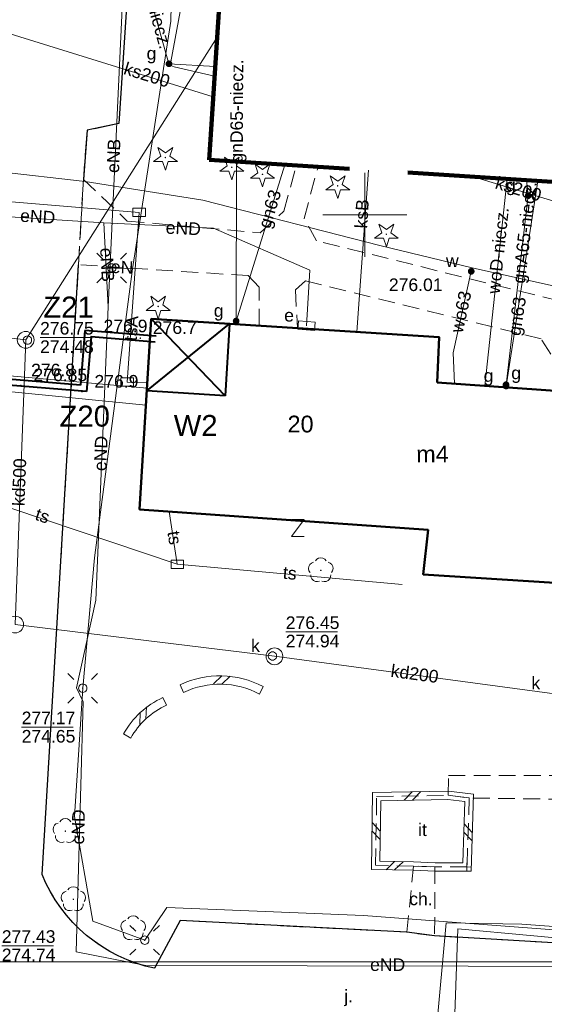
# Model space of a CAD drawing. Extents: x 0 to 6569664, y 0 to 5584502.
# Tile 52 of 64: x 6568579 to 6568611, y 5584103 to 5584162. Entities that reach past the tile are written whole.
import ezdxf
from ezdxf.enums import TextEntityAlignment as Align

# ---------------------------------------------------------------- set-up
doc = ezdxf.new("R2010")
doc.units = 0
doc.header["$PDSIZE"] = 0.75
for name, pattern in [('GAK', [3.5, 2, -0.7, 0.1, -0.7]), ('PRZER2-1', [1.5, 1, -0.5]), ('PRZER3-1', [2, 1.5, -0.5])]:
    doc.linetypes.add(name, pattern=pattern)
doc.layers.get('0').update_dxf_attribs({"linetype": 'CONTINUOUS'})
doc.layers.get('Defpoints').update_dxf_attribs({"linetype": 'CONTINUOUS'})
for name, color, linetype, lineweight in [('alarm', 51, 'CONTINUOUS', 50), ('EGBU', 7, 'CONTINUOUS', 50), ('EGBU_O', 7, 'CONTINUOUS', 50), ('GEPADR_O', 7, 'CONTINUOUS', 18), ('GEPPHC', 7, 'CONTINUOUS', 18), ('GUPPRZ_O', 7, 'CONTINUOUS', 18), ('OTDN', 7, 'CONTINUOUS', 18), ('OTKC', 7, 'CONTINUOUS', 18), ('OTKC_O', 7, 'CONTINUOUS', 18), ('OTKJ', 7, 'CONTINUOUS', 18), ('OTKJ_O', 7, 'CONTINUOUS', 18), ('OTKK', 7, 'CONTINUOUS', 25), ('OTRN', 7, 'CONTINUOUS', 13), ('OTRN_O', 7, 'CONTINUOUS', 13), ('OTRS', 7, 'CONTINUOUS', 13), ('OTRS_O', 7, 'CONTINUOUS', 13), ('OTZI', 7, 'CONTINUOUS', 18), ('OTZI_O', 7, 'CONTINUOUS', 18), ('ramka sekcji', 7, 'CONTINUOUS', 18), ('siec', 7, 'GAK', 70), ('SUEO', 7, 'CONTINUOUS', 18), ('SUPK', 7, 'CONTINUOUS', 18), ('SUPW', 7, 'CONTINUOUS', 18), ('SUPW_O', 7, 'CONTINUOUS', 18), ('zakres', 6, 'PRZER3-1', 106)]:
    doc.layers.add(name, color=color, linetype=linetype, lineweight=lineweight)
for name, color, linetype, lineweight, true_color in [('OTZG', 7, 'CONTINUOUS', 18, 0x008000), ('OTZL', 7, 'CONTINUOUS', 18, 0x008000), ('SUCP', 7, 'CONTINUOUS', 18, 0xd200d2), ('SUEP', 1, 'CONTINUOUS', 18, 0xff0000), ('SUEP_O', 1, 'CONTINUOUS', 18, 0xff0000), ('SUES', 1, 'CONTINUOUS', 18, 0xff0000), ('SUES_O', 1, 'CONTINUOUS', 18, 0xff0000), ('SUGP', 7, 'CONTINUOUS', 18, 0xbfbf00), ('SUGP_O', 7, 'CONTINUOUS', 18, 0xbfbf00), ('SUGU', 7, 'CONTINUOUS', 18, 0xbfbf00), ('SUGU_O', 7, 'CONTINUOUS', 18, 0xbfbf00), ('SUGW', 7, 'CONTINUOUS', 18, 0xbfbf00), ('SUGW_O', 7, 'CONTINUOUS', 18, 0xbfbf00), ('SUKP', 7, 'CONTINUOUS', 18, 0x803300), ('SUKP_O', 7, 'CONTINUOUS', 18, 0x803300), ('SUTP', 7, 'CONTINUOUS', 18, 0xff9100), ('SUTP_O', 7, 'CONTINUOUS', 18, 0xff9100), ('SUWP', 5, 'CONTINUOUS', 18, 0x0000ff), ('SUWP_O', 5, 'CONTINUOUS', 18, 0x0000ff), ('SUWW', 5, 'CONTINUOUS', 18, 0x0000ff), ('SUWW_O', 5, 'CONTINUOUS', 18, 0x0000ff)]:
    doc.layers.add(name, color=color, linetype=linetype, lineweight=lineweight, true_color=true_color)
doc.styles.add('Arial', font='arial.ttf')
doc.styles.add('GEO-INFO', font='arial.ttf')
doc.dimstyles.get("Standard").update_dxf_attribs({"dimtxt": 0.18, "dimasz": 0.18, "dimexe": 0.18, "dimexo": 0.0625, "dimgap": 0.09, "dimtad": 0, "dimtih": 1, "dimtoh": 1, "dimdec": 4, "dimzin": 0, "dimdsep": 46, "dimtxsty": 'Standard', "dimcen": 0.09, "dimadec": 0, "dimazin": 0, "dimtfac": 1, "dimtdec": 4, "dimtofl": 0, "dimtmove": 0, "dimatfit": 3, "dimfxl": 0, "dimtolj": 1, "dimtzin": 0, "dimarcsym": 0})

# ---------------------------------------------------------------- blocks, each defined once
blk = doc.blocks.new('D_GSPRDI1')
blk.add_hatch(color=0).paths.add_polyline_path([(0, -0.045), (0.013906, -0.042798), (0.02645, -0.036406), (0.036406, -0.02645), (0.042798, -0.013906), (0.045, 0), (0.042798, 0.013906), (0.036406, 0.02645), (0.02645, 0.036406), (0.013906, 0.042798), (0, 0.045), (-0.013906, 0.042798), (-0.02645, 0.036406), (-0.036406, 0.02645), (-0.042798, 0.013906), (-0.045, 0), (-0.042798, -0.013906), (-0.036406, -0.02645), (-0.02645, -0.036406), (-0.013906, -0.042798)])
at = {"color": 0}
blk.add_lwpolyline([(0.272471, 0.088531), (0.713338, -0.231778), (0.168396, -0.231778), (0, -0.750048), (-0.168396, -0.231778), (-0.713338, -0.231778), (-0.272471, 0.088531), (-0.440867, 0.606801), (0, 0.286493), (0.440867, 0.606801)], close=True, dxfattribs=at)
blk = doc.blocks.new('D_GSPRDL1')
blk.add_hatch(color=0).paths.add_polyline_path([(0, -0.045), (0.013906, -0.042798), (0.02645, -0.036406), (0.036406, -0.02645), (0.042798, -0.013906), (0.045, 0), (0.042798, 0.013906), (0.036406, 0.02645), (0.02645, 0.036406), (0.013906, 0.042798), (0, 0.045), (-0.013906, 0.042798), (-0.02645, 0.036406), (-0.036406, 0.02645), (-0.042798, 0.013906), (-0.045, 0), (-0.042798, -0.013906), (-0.036406, -0.02645), (-0.02645, -0.036406), (-0.013906, -0.042798)])
at = {"color": 0}
for points in [[(-0.324277, 0.563333), (-0.240553, 0.662679), (-0.127956, 0.727494), (0, 0.75), (0.127956, 0.727494), (0.240553, 0.662679), (0.324277, 0.563333)], [(-0.635969, -0.134326), (-0.70458, -0.024001), (-0.731429, 0.103115), (-0.713292, 0.231763), (-0.652348, 0.346501), (-0.55591, 0.433559), (-0.435555, 0.482485)], [(0.435555, 0.482485), (0.55591, 0.433559), (0.652348, 0.346501), (0.713292, 0.231763), (0.731429, 0.103115), (0.70458, -0.024001), (0.635969, -0.134326)], [(-0.068773, -0.646351), (-0.194901, -0.677512), (-0.324092, -0.663766), (-0.440839, -0.606763), (-0.531129, -0.513345), (-0.584125, -0.394725), (-0.593465, -0.265141)], [(0.593465, -0.265141), (0.584125, -0.394725), (0.531129, -0.513345), (0.440839, -0.606763), (0.324092, -0.663766), (0.194901, -0.677512), (0.068773, -0.646351)]]:
    blk.add_lwpolyline(points, dxfattribs=at)
blk = doc.blocks.new('D_GSPWPS1')
blk.add_hatch(color=0).paths.add_polyline_path([(-0.045, 0), (-0.043467, -0.011647), (-0.038971, -0.0225), (-0.03182, -0.03182), (-0.0225, -0.038971), (-0.011647, -0.043467), (0, -0.045), (0.011647, -0.043467), (0.0225, -0.038971), (0.03182, -0.03182), (0.038971, -0.0225), (0.043467, -0.011647), (0.045, 0), (0.043467, 0.011647), (0.038971, 0.0225), (0.03182, 0.03182), (0.0225, 0.038971), (0.011647, 0.043467), (0, 0.045), (-0.011647, 0.043467), (-0.0225, 0.038971), (-0.03182, 0.03182), (-0.038971, 0.0225), (-0.043467, 0.011647)])
blk = doc.blocks.new('D_GSPWPN1')
blk.add_hatch(color=0).paths.add_polyline_path([(-0.045, 0), (-0.043467, -0.011647), (-0.038971, -0.0225), (-0.03182, -0.03182), (-0.0225, -0.038971), (-0.011647, -0.043467), (0, -0.045), (0.011647, -0.043467), (0.0225, -0.038971), (0.03182, -0.03182), (0.038971, -0.0225), (0.043467, -0.011647), (0.045, 0), (0.043467, 0.011647), (0.038971, 0.0225), (0.03182, 0.03182), (0.0225, 0.038971), (0.011647, 0.043467), (0, 0.045), (-0.011647, 0.043467), (-0.0225, 0.038971), (-0.03182, 0.03182), (-0.038971, 0.0225), (-0.043467, 0.011647)])
blk = doc.blocks.new('D_GUPIKP1_3')
at = {"color": 0}
blk.add_lwpolyline([(0.375, -0.25), (-0.375, -0.25), (-0.375, 0.25), (0.375, 0.25)], close=True, dxfattribs=at)
blk = doc.blocks.new('D_GUPWZA1')
blk.add_hatch(color=0).paths.add_polyline_path([(-0.2, 0), (-0.193185, -0.051764), (-0.173205, -0.1), (-0.141421, -0.141421), (-0.1, -0.173205), (-0.051764, -0.193185), (0, -0.2), (0.051764, -0.193185), (0.1, -0.173205), (0.141421, -0.141421), (0.173205, -0.1), (0.193185, -0.051764), (0.2, 0), (0.193185, 0.051764), (0.173205, 0.1), (0.141421, 0.141421), (0.1, 0.173205), (0.051764, 0.193185), (0, 0.2), (-0.051764, 0.193185), (-0.1, 0.173205), (-0.141421, 0.141421), (-0.173205, 0.1), (-0.193185, 0.051764)])
blk = doc.blocks.new('D_GUPESE1')
at = {"color": 0}
blk.add_lwpolyline([(-0.5, -0.25), (-0.5, 0.25), (0.5, 0.25), (0.5, -0.25)], close=True, dxfattribs=at)
blk = doc.blocks.new('D_GUPIWZ1_1')
at = {"color": 0}
blk.add_lwpolyline([(0, 0.25), (0.064705, 0.241481), (0.125, 0.216506), (0.176777, 0.176777), (0.216506, 0.125), (0.241481, 0.064705), (0.25, 0), (0.241481, -0.064705), (0.216506, -0.125), (0.176777, -0.176777), (0.125, -0.216506), (0.064705, -0.241481), (0, -0.25), (-0.064705, -0.241481), (-0.125, -0.216506), (-0.176777, -0.176777), (-0.216506, -0.125), (-0.241481, -0.064705), (-0.25, 0), (-0.241481, 0.064705), (-0.216506, 0.125), (-0.176777, 0.176777), (-0.125, 0.216506), (-0.064705, 0.241481)], close=True, dxfattribs=at)
blk = doc.blocks.new('D_GUPGZA1')
blk.add_hatch(color=0).paths.add_polyline_path([(-0.2, 0), (-0.193185, -0.051764), (-0.173205, -0.1), (-0.141421, -0.141421), (-0.1, -0.173205), (-0.051764, -0.193185), (0, -0.2), (0.051764, -0.193185), (0.1, -0.173205), (0.141421, -0.141421), (0.173205, -0.1), (0.193185, -0.051764), (0.2, 0), (0.193185, 0.051764), (0.173205, 0.1), (0.141421, 0.141421), (0.1, 0.173205), (0.051764, 0.193185), (0, 0.2), (-0.051764, 0.193185), (-0.1, 0.173205), (-0.141421, 0.141421), (-0.173205, 0.1), (-0.193185, 0.051764)])
blk = doc.blocks.new('D_GUPGUT1')
blk.add_hatch(color=0).paths.add_polyline_path([(-0.2, 0), (-0.193185, -0.051764), (-0.173205, -0.1), (-0.141421, -0.141421), (-0.1, -0.173205), (-0.051764, -0.193185), (0, -0.2), (0.051764, -0.193185), (0.1, -0.173205), (0.141421, -0.141421), (0.173205, -0.1), (0.193185, -0.051764), (0.2, 0), (0.193185, 0.051764), (0.173205, 0.1), (0.141421, 0.141421), (0.1, 0.173205), (0.051764, 0.193185), (0, 0.2), (-0.051764, 0.193185), (-0.1, 0.173205), (-0.141421, 0.141421), (-0.173205, 0.1), (-0.193185, 0.051764)])
blk = doc.blocks.new('D_GEPPHC1')
at = {"color": 0}
blk.add_lwpolyline([(-0.375, 0.5), (0.375, 0.5), (-0.375, -0.5), (0.375, -0.5)], dxfattribs=at)
blk = doc.blocks.new('D_ODTN_1')
at = {"color": 0}
for points in [[(-0.5, -0.25), (0, 0.25)], [(0, -0.25), (0.5, 0.25)]]:
    blk.add_lwpolyline(points, dxfattribs=at)
blk = doc.blocks.new('D_GSLDSO2')
at = {"color": 0}
blk.add_lwpolyline([(0, 0.25), (0, -0.25)], dxfattribs=at)
blk = doc.blocks.new('D_GUPELA2')
blk.add_hatch(color=0).paths.add_polyline_path([(-0.001087, 0.044987), (0.011881, 0.043403), (0.021281, 0.03965), (0.030065, 0.033482), (0.038133, 0.023893), (0.043117, 0.012881), (0.044986, 0.001113), (0.044323, -0.007777), (0.040557, -0.019497), (0.033417, -0.030138), (0.024849, -0.037517), (0.013788, -0.042836), (0.002013, -0.044955), (-0.00982, -0.043916), (-0.020466, -0.040077), (-0.029541, -0.033946), (-0.036867, -0.025804), (-0.04187, -0.01649), (-0.04461, -0.005909), (-0.044532, 0.006476), (-0.041285, 0.017903), (-0.034764, 0.028574), (-0.024479, 0.03776), (-0.013449, 0.042943)])
at = {"color": 0}
for points in [[(-0.883883, 0.883883), (-0.53033, 0.53033)], [(0.883883, 0.883883), (0.53033, 0.53033)], [(-0.883883, -0.883883), (-0.53033, -0.53033)], [(0.883883, -0.883883), (0.53033, -0.53033)]]:
    blk.add_lwpolyline(points, dxfattribs=at)
blk = doc.blocks.new('D_GUPELA1')
at = {"color": 0}
blk.add_lwpolyline([(0, 0.25), (0.064705, 0.241481), (0.125, 0.216506), (0.176777, 0.176777), (0.216506, 0.125), (0.241481, 0.064705), (0.25, 0), (0.241481, -0.064705), (0.216506, -0.125), (0.176777, -0.176777), (0.125, -0.216506), (0.064705, -0.241481), (0, -0.25), (-0.064705, -0.241481), (-0.125, -0.216506), (-0.176777, -0.176777), (-0.216506, -0.125), (-0.241481, -0.064705), (-0.25, 0), (-0.241481, 0.064705), (-0.216506, 0.125), (-0.176777, 0.176777), (-0.125, 0.216506), (-0.064705, 0.241481)], close=True, dxfattribs=at)
blk = doc.blocks.new('*D45')
at = {"layer": 'Defpoints', "color": 0}
for p in [(6568647.5, 5584150), (6568650, 5584150), (0, 0)]:
    blk.add_point(p, dxfattribs=at)
at = {"layer": 'ramka sekcji', "color": 0, "lineweight": -2}
blk.add_line((6568649.938, 5584150), (6568647.5, 5584150), dxfattribs=at)
at = {"layer": 'ramka sekcji', "color": 0, "insert": (6568644.106, 5584150), "char_height": 0.75, "attachment_point": 5, "style": 'GEO-INFO'}
blk.add_mtext('\\A1;5584150.0000', dxfattribs=at)
blk = doc.blocks.new('*D46')
at = {"layer": 'Defpoints', "color": 0}
for p in [(6568650, 5584152.5), (6568650, 5584150), (0, 0)]:
    blk.add_point(p, dxfattribs=at)
at = {"layer": 'ramka sekcji', "color": 0, "lineweight": -2}
blk.add_line((6568650, 5584150.062), (6568650, 5584152.5), dxfattribs=at)
at = {"layer": 'ramka sekcji', "color": 0, "insert": (6568650, 5584155.896), "char_height": 0.75, "attachment_point": 5, "rotation": 90, "style": 'GEO-INFO'}
blk.add_mtext('\\A1;6568650.0000', dxfattribs=at)

msp = doc.modelspace()

# ---------------------------------------------------------------- linework, layer by layer
at = {"layer": 'EGBU', "linetype": 'Continuous', "lineweight": 50, "elevation": 10.18}
msp.add_lwpolyline([(6568604.31, 5584140), (6568621.50576, 5584138.77306), (6568620.75077, 5584127.4365), (6568603.48, 5584128.53), (6568603.77, 5584131.19), (6568586.56, 5584132.41), (6568587.26, 5584143.79), (6568604.43, 5584142.7)], close=True, dxfattribs=at)
at = {"layer": 'GUPPRZ_O', "linetype": 'Continuous', "lineweight": 13, "elevation": 10.8, "flags": 128}
for points in [[(6568580.62354, 5584142.68069), (6568583.70354, 5584142.68069)], [(6568595.27958, 5584125.10351), (6568598.35958, 5584125.10351)], [(6568579.52484, 5584119.42086), (6568582.60484, 5584119.42086)], [(6568578.33969, 5584106.36816), (6568581.41969, 5584106.36816)]]:
    msp.add_lwpolyline(points, dxfattribs=at)
at = {"layer": 'OTDN', "linetype": 'Continuous', "lineweight": 18, "elevation": 10.18}
for points in [[(6568593.92979, 5584121.8346, 0.23858959), (6568588.99107, 5584121.94959)], [(6568593.71021, 5584121.3854, 0.24024945), (6568589.18893, 5584121.49041)], [(6568587.94678, 5584121.18289, 0.16033511), (6568585.6058, 5584119.00891)], [(6568588.17322, 5584120.73711, 0.16192035), (6568586.0342, 5584118.75109)]]:
    msp.add_lwpolyline(points, format="xyb", dxfattribs=at)
for points in [[(6568606.33165, 5584110.82), (6568604.17512, 5584110.82), (6568602.89236, 5584110.87011), (6568600.3864, 5584110.92555), (6568600.45356, 5584115.51543), (6568604.98348, 5584115.6003), (6568606.4876, 5584115.4093)], [(6568605.84835, 5584111.32), (6568604.18488, 5584111.32), (6568602.90764, 5584111.36989), (6568600.8936, 5584111.41445), (6568600.94644, 5584115.02457), (6568604.95652, 5584115.0997), (6568605.9724, 5584114.9707)]]:
    msp.add_lwpolyline(points, close=True, dxfattribs=at)
at = {"layer": 'OTKC', "linetype": 'PRZER2-1', "lineweight": 18, "elevation": 10.18}
for points in [[(6568611.1, 5584141.68), (6568610.52, 5584142.59), (6568596.45, 5584146.06), (6568595.86, 5584145.52), (6568595.97408, 5584143.23681), (6568593.68569, 5584143.38208), (6568593.7, 5584145.69), (6568593.04, 5584146.37), (6568582.92, 5584147.02), (6568583.21, 5584152.12), (6568585.83, 5584149.63), (6568593.75, 5584148.93), (6568595.17, 5584150.21), (6568595.91035, 5584152.94841)], [(6568620.6319, 5584151.37266), (6568622.62, 5584143.19), (6568621.78, 5584142.33), (6568597.12, 5584148.45), (6568596.37, 5584149.78), (6568597.20475, 5584152.8659)], [(6568620.94826, 5584114.99086), (6568606.23, 5584115.19), (6568604.97, 5584115.35), (6568604.99, 5584116.54), (6568622.6, 5584116.5)]]:
    msp.add_lwpolyline(points, dxfattribs=at)
msp.add_lwpolyline([(6568602.51, 5584107.17), (6568602.9, 5584111.12), (6568604.18, 5584111.07), (6568604.16, 5584106.95)], close=True, dxfattribs=at)
at = {"layer": 'OTKJ', "linetype": 'PRZER3-1', "lineweight": 18, "elevation": 10.18}
msp.add_lwpolyline([(6568586.29, 5584170.27), (6568585.33, 5584155.45), (6568583.44, 5584155.05), (6568583.21, 5584152.12), (6568582.92, 5584147.02), (6568580.74, 5584110.63, 0.2500606), (6568587.46, 5584105.02), (6568588.98, 5584107.87), (6568602.51, 5584107.17), (6568604.16, 5584106.95), (6568613.26, 5584106.43)], format="xyb", dxfattribs=at)
at = {"layer": 'OTKK', "linetype": 'Continuous', "lineweight": 25, "elevation": 10.18}
msp.add_lwpolyline([(6568591.91545, 5584171.94399), (6568588.72, 5584173.23), (6568589.01, 5584178.79), (6568586.45, 5584177.5), (6568585.1, 5584175.6), (6568584.42, 5584171.58), (6568586.29, 5584170.27), (6568585.33, 5584155.45), (6568583.44, 5584155.05), (6568583.21, 5584152.12)], dxfattribs=at)
msp.add_lwpolyline([(6568624.96, 5584069.96), (6568639.98, 5584070.08), (6568639.29, 5584102.53), (6568635.54, 5584102.77), (6568633.3, 5584102.87), (6568631.08, 5584102.96), (6568629.08, 5584103.06), (6568625.92, 5584103.24), (6568623.92, 5584103.34), (6568623.36, 5584103.37), (6568621.76, 5584103.45), (6568614.97, 5584103.73), (6568613.26, 5584106.43), (6568604.16, 5584106.95), (6568602.51, 5584107.17), (6568588.98, 5584107.87), (6568587.46, 5584105.02, -0.2500606), (6568580.74, 5584110.63), (6568582.92, 5584147.02)], format="xyb", dxfattribs=at)
at = {"layer": 'OTZI', "linetype": 'PRZER2-1', "lineweight": 18, "elevation": 10.1}
msp.add_lwpolyline([(6568604.97, 5584115.35), (6568606.23, 5584115.19), (6568606.09, 5584111.07), (6568604.18, 5584111.07), (6568602.9, 5584111.12), (6568600.64, 5584111.17), (6568600.7, 5584115.27)], close=True, dxfattribs=at)
at = {"layer": 'ramka sekcji'}
for q in [(6568600, 5584152.5), (6568597.5, 5584150), (6568600, 5584147.5), (6568602.5, 5584150)]:
    msp.add_line((6568600, 5584150), q, dxfattribs=at)
at = {"layer": 'siec', "linetype": 'ByBlock', "lineweight": 40}
for p, q in [((6568591.65628, 5584139.19989), (6568587.26, 5584143.79)), ((6568586.99529, 5584139.48659), (6568591.92066, 5584143.49413)), ((6568591.92066, 5584143.49413), (6568591.65628, 5584139.19989)), ((6568583.2994, 5584143.10371), (6568583.02736, 5584139.83359)), ((6568587.5422, 5584142.75075), (6568583.2994, 5584143.10371)), ((6568583.66786, 5584142.72184), (6568583.39582, 5584139.45172)), ((6568587.48773, 5584142.40407), (6568583.66786, 5584142.72184)), ((6568583.02736, 5584139.83359), (6568552.16807, 5584142.40148)), ((6568583.39582, 5584139.45172), (6568552.53652, 5584142.01961)), ((6568591.65628, 5584139.19989), (6568586.99529, 5584139.48659))]:
    msp.add_line(p, q, dxfattribs=at)
at = {"layer": 'siec', "linetype": 'ByBlock', "lineweight": 20}
msp.add_line((6568238.01967, 5584105.39829), (6568734.39713, 5584105.39829), dxfattribs=at)
at = {"layer": 'SUCP', "linetype": 'Continuous', "lineweight": 18, "elevation": 10.14}
for points in [[(6568564.24253, 5584136.95531), (6568564.86118, 5584141.64798), (6568587.00551, 5584139.65264)], [(6568565.24286, 5584136.88842), (6568565.74432, 5584140.75466), (6568586.94368, 5584138.64748)]]:
    msp.add_lwpolyline(points, dxfattribs=at)
at = {"layer": 'SUEP', "linetype": 'Continuous', "lineweight": 18, "elevation": 10.14}
for points in [[(6568613.65, 5584107.14), (6568599.92, 5584108.18), (6568591.12, 5584108.53), (6568588.18, 5584108.66), (6568586.87, 5584106.7), (6568583.78, 5584107.84), (6568582.68, 5584114.09), (6568583.17, 5584121.74), (6568583.88, 5584129.52), (6568586.13, 5584146.77), (6568588.42, 5584161.56), (6568588.64, 5584171.67), (6568586.85, 5584171.86), (6568576.51, 5584173.04), (6568574.93, 5584169.59), (6568571.97, 5584169.2), (6568560.55, 5584171.92), (6568555.84, 5584173.88), (6568535.58, 5584178.64), (6568519.3, 5584180.49), (6568513.84, 5584184.74)], [(6568584.68896, 5584144.51279), (6568585.94331, 5584171.25242)], [(6568567.26294, 5584150.61906), (6568584.42172, 5584149.5194)], [(6568584.42172, 5584149.5194), (6568584.68896, 5584144.51279)], [(6568584.42172, 5584149.5194), (6568590.9689, 5584149.20036), (6568596.7109, 5584146.70586), (6568596.52, 5584143.38)], [(6568584.9, 5584146.83), (6568586.13, 5584146.77)], [(6568615.77907, 5584105.12669), (6568586.93715, 5584105.18636), (6568582.77131, 5584106.00045), (6568583.18599, 5584120.92094), (6568582.79122, 5584121.76106), (6568583.95676, 5584126.99434), (6568584.68896, 5584144.51279)]]:
    msp.add_lwpolyline(points, dxfattribs=at)
at = {"layer": 'SUGP', "linetype": 'Continuous', "lineweight": 18, "elevation": 10.14}
for points in [[(6568550.81, 5584181.1), (6568551.26, 5584181), (6568575.43, 5584169.92), (6568586.76, 5584166.6), (6568589.28, 5584165.85), (6568589.52, 5584165.75), (6568589.59, 5584165.49), (6568588.42, 5584159.13), (6568588.42, 5584158.92), (6568588.63, 5584158.83), (6568591.0389, 5584158.28114)], [(6568585.97078, 5584167.32838), (6568588.31407, 5584159.01797), (6568591.07634, 5584158.86474)], [(6568592.34909, 5584153.1754), (6568592.32, 5584143.66)], [(6568595.23006, 5584152.99177), (6568592.32, 5584143.66)], [(6568609.64664, 5584152.07286), (6568609.74608, 5584151.14662), (6568608.42, 5584139.86)], [(6568610.30953, 5584152.03061), (6568608.42, 5584139.78)], [(6568571.39, 5584096.91), (6568575.44, 5584096.82), (6568578.83, 5584096.41), (6568589.84, 5584095.9), (6568591.05, 5584095.91), (6568594.73, 5584095.48), (6568602.26, 5584094.78), (6568603.66, 5584094.64), (6568604.85, 5584107.74), (6568609.36, 5584107.66), (6568613.41, 5584107.35), (6568619.37, 5584106.72), (6568620.65914, 5584106.65318)], [(6568624.05744, 5584105.89461), (6568624.04332, 5584105.66756), (6568618.48624, 5584106.18597), (6568605.54992, 5584107.37933), (6568605.18, 5584097.23)]]:
    msp.add_lwpolyline(points, dxfattribs=at)
at = {"layer": 'SUKP', "linetype": 'Continuous', "lineweight": 18, "elevation": 10.14}
for points in [[(6568590.9598, 5584157.04824), (6568573.6282, 5584162.42214)], [(6568579.76714, 5584142.53764), (6568591.18868, 5584160.61571)], [(6568506.21248, 5584159.82292), (6568504.38659, 5584150.49952), (6568522.77738, 5584154.7994), (6568537.61338, 5584147.07684), (6568551.0394, 5584145.9098), (6568579.76714, 5584142.53764)], [(6568600.21831, 5584152.67382), (6568599.51781, 5584143.01184)], [(6568617.9571, 5584148.79248), (6568606.48616, 5584152.27431)], [(6568579.14172, 5584125.54023), (6568579.76714, 5584142.53764)], [(6568611.31882, 5584121.41247), (6568594.60453, 5584123.64444), (6568579.14172, 5584125.54023)]]:
    msp.add_lwpolyline(points, dxfattribs=at)
at = {"layer": 'SUPK', "linetype": 'Continuous', "lineweight": 18, "elevation": 10.14}
for points in [[(6568579.76714, 5584142.03764, -1), (6568579.76714, 5584143.03764, -1)], [(6568579.14172, 5584125.04023, -1), (6568579.14172, 5584126.04023, -1)], [(6568594.60453, 5584123.14444, -1), (6568594.60453, 5584124.14444, -1)]]:
    msp.add_lwpolyline(points, format="xyb", close=True, dxfattribs=at)
at = {"layer": 'SUTP', "linetype": 'Continuous', "lineweight": 18, "elevation": 10.14}
for points in [[(6568585.81698, 5584140.02031), (6568586.53653, 5584150.14336), (6568561.31736, 5584152.25858)], [(6568546.22854, 5584140.83128), (6568555.24527, 5584140.43943), (6568588.81, 5584129.14)], [(6568587.02566, 5584139.98035), (6568585.81698, 5584140.02031)], [(6568588.33116, 5584132.28444), (6568588.81, 5584129.14)], [(6568602.22403, 5584127.93379), (6568588.81, 5584129.14)]]:
    msp.add_lwpolyline(points, dxfattribs=at)
at = {"layer": 'SUWP', "linetype": 'Continuous', "lineweight": 18, "elevation": 10.14}
for points in [[(6568529.6599, 5584181.35292), (6568536.57505, 5584179.44187), (6568539.30473, 5584178.70699), (6568553.87292, 5584175.05441), (6568562.39734, 5584172.43405), (6568570.35066, 5584169.89633), (6568570.05045, 5584166.03217), (6568569.32325, 5584156.50206), (6568569.85126, 5584155.10876), (6568570.86908, 5584153.73177), (6568572.18399, 5584153.35868), (6568578.06442, 5584152.58439), (6568583.31245, 5584151.99196), (6568590.32742, 5584150.87227), (6568600.88308, 5584148.16806), (6568606.40063, 5584146.83906), (6568613.10053, 5584145.33527)], [(6568608.48468, 5584152.14692), (6568607.16228, 5584139.79649)], [(6568606.40063, 5584146.83906), (6568606.34335, 5584146.6283), (6568605.27597, 5584141.76417), (6568605.3392, 5584139.92657)]]:
    msp.add_lwpolyline(points, dxfattribs=at)
at = {"layer": 'zakres', "ltscale": 7}
msp.add_lwpolyline([(6568627.02161, 5584150.96538), (6568590.71801, 5584153.27937), (6568592.77721, 5584185.3763), (6568538.50559, 5584204.10606), (6568463.99933, 5584229.86642), (6568419.28314, 5584244.20999)], dxfattribs=at)

# ---------------------------------------------------------------- block references
at = {"layer": 'GEPPHC', "linetype": 'Continuous', "lineweight": 18}
msp.add_blockref('D_GEPPHC1', (6568595.99838, 5584131.30309, 10.24), dxfattribs=at)
at = {"layer": 'OTDN', "linetype": 'Continuous', "lineweight": 18}
for name, p, rotation in [('D_ODTN_1', (6568591.46817, 5584122.23114, 10.18), 358.6677801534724), ('D_ODTN_1', (6568591.46817, 5584122.23114, 10.18), 358.6677801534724), ('D_GSLDSO2', (6568589.09, 5584121.72, 10.18), 203.3104096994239), ('D_GSLDSO2', (6568593.82, 5584121.61, 10.18), 153.9486548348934), ('D_GSLDSO2', (6568588.06, 5584120.96, 10.18), 206.9296536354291), ('D_ODTN_1', (6568586.77246, 5584120.10042, 10.18), 42.8789036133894), ('D_ODTN_1', (6568586.77246, 5584120.10042, 10.18), 42.8789036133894), ('D_GSLDSO2', (6568585.82, 5584118.88, 10.18), 238.9590966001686), ('D_ODTN_1', (6568602.835, 5584115.31, 10.18), 1.073331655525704), ('D_ODTN_1', (6568602.835, 5584115.31, 10.18), 1.073331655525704), ('D_ODTN_1', (6568600.67, 5584113.22, 10.18), 89.16158501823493), ('D_ODTN_1', (6568600.67, 5584113.22, 10.18), 89.16158501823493), ('D_ODTN_1', (6568606.16, 5584113.13, 10.18), 268.0538048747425), ('D_ODTN_1', (6568606.16, 5584113.13, 10.18), 268.0538048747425), ('D_ODTN_1', (6568601.77, 5584111.145, 10.18), 178.7326010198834), ('D_ODTN_1', (6568601.77, 5584111.145, 10.18), 178.7326010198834), ('D_GSLDSO2', (6568606.09, 5584111.07, 10.18), 268.0538048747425), ('D_GSLDSO2', (6568606.09, 5584111.07, 10.18), 180)]:
    msp.add_blockref(name, p, dxfattribs=dict(at, rotation=rotation))
at = {"layer": 'OTRN', "linetype": 'Continuous', "lineweight": 13}
for p in [(6568583.66, 5584142.74, 10.08), (6568586.6, 5584142.64, 10.08), (6568583.12, 5584139.44, 10.08)]:
    msp.add_blockref('D_GSPWPN1', p, dxfattribs=at)
at = {"layer": 'OTRS', "linetype": 'Continuous', "lineweight": 13}
msp.add_blockref('D_GSPWPS1', (6568579.48, 5584139.82, 10.08), dxfattribs=at)
at = {"layer": 'OTZG', "linetype": 'Continuous', "lineweight": 18}
for p in [(6568588.1, 5584153.42, 10.12), (6568592.06, 5584152.84, 10.12), (6568593.89, 5584152.42, 10.12), (6568598.38, 5584151.73, 10.12), (6568601.28, 5584148.84, 10.12), (6568587.67, 5584144.53, 10.12)]:
    msp.add_blockref('D_GSPRDI1', p, dxfattribs=at)
at = {"layer": 'OTZL', "linetype": 'Continuous', "lineweight": 18}
for p in [(6568597.37, 5584128.78, 10.12), (6568582.13, 5584113.21, 10.12), (6568582.61, 5584109.14, 10.12), (6568586.18, 5584107.41, 10.12)]:
    msp.add_blockref('D_GSPRDL1', p, dxfattribs=at)
at = {"layer": 'SUEO', "linetype": 'Continuous', "lineweight": 18}
for name, p in [('D_GUPELA2', (6568584.9, 5584146.83, 10.15)), ('D_GUPELA1', (6568584.9, 5584146.83, 10.16)), ('D_GUPELA2', (6568583.17, 5584121.74, 10.15)), ('D_GUPELA1', (6568583.17, 5584121.74, 10.16)), ('D_GUPELA2', (6568586.87, 5584106.7, 10.15)), ('D_GUPELA1', (6568586.87, 5584106.7, 10.16))]:
    msp.add_blockref(name, p, dxfattribs=at)
at = {"layer": 'SUES', "linetype": 'Continuous', "lineweight": 18, "rotation": 355.71722977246}
msp.add_blockref('D_GUPESE1', (6568596.52, 5584143.38, 10.16), dxfattribs=at)
at = {"layer": 'SUGU', "linetype": 'Continuous', "lineweight": 18}
for p in [(6568588.31407, 5584159.01797, 10.16), (6568609.74608, 5584151.14662, 10.16)]:
    msp.add_blockref('D_GUPGUT1', p, dxfattribs=at)
at = {"layer": 'SUGW', "linetype": 'Continuous', "lineweight": 18}
for p in [(6568592.32, 5584143.66, 10.16), (6568608.42, 5584139.86, 10.16), (6568608.42, 5584139.78, 10.16)]:
    msp.add_blockref('D_GUPGZA1', p, dxfattribs=at)
at = {"layer": 'SUPK', "linetype": 'Continuous', "lineweight": 18}
for p in [(6568586.53653, 5584150.14336, 10.16), (6568585.81698, 5584140.02031, 10.16), (6568588.81, 5584129.14, 10.16)]:
    msp.add_blockref('D_GUPIKP1_3', p, dxfattribs=at)
at = {"layer": 'SUPW', "linetype": 'Continuous', "lineweight": 18}
for p in [(6568579.87354, 5584142.52515, 10.18), (6568594.48581, 5584123.66196, 10.18)]:
    msp.add_blockref('D_GUPIWZ1_1', p, dxfattribs=at)
at = {"layer": 'SUWW', "linetype": 'Continuous', "lineweight": 18, "rotation": 73.37010061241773}
msp.add_blockref('D_GUPWZA1', (6568606.34335, 5584146.6283, 10.16), dxfattribs=at)

# ---------------------------------------------------------------- texts
at = {"layer": 'alarm', "color": 0, "linetype": 'Continuous', "lineweight": 30, "style": 'GEO-INFO'}
for s, p in [('Z21', (6568582.32224, 5584144.50482, 0.66)), ('Z20', (6568583.2896, 5584137.98406, 10.8)), ('W2', (6568589.9074, 5584137.43557, 0.66))]:
    msp.add_text(s, height=1.25, dxfattribs=at).set_placement(p, align=Align.MIDDLE)
at = {"layer": 'EGBU_O', "linetype": 'Continuous', "lineweight": 0, "style": 'Arial'}
msp.add_text('m4', height=1, dxfattribs=at).set_placement((6568604.03288, 5584135.21666, 10.8), align=Align.CENTER)
at = {"layer": 'GEPADR_O', "linetype": 'Continuous', "lineweight": 0, "style": 'Arial'}
msp.add_text('20', height=1, dxfattribs=at).set_placement((6568595.38602, 5584137.01199, 10.8))
at = {"layer": 'GUPPRZ_O', "linetype": 'Continuous', "lineweight": 0, "style": 'Arial'}
for s, p in [('276.01', (6568601.43168, 5584145.45201, 10.8)), ('276.75', (6568580.62354, 5584142.85319, 10.8)), ('274.48', (6568580.62354, 5584141.75819, 10.8)), ('276.45', (6568595.27958, 5584125.27601, 10.8)), ('274.94', (6568595.27958, 5584124.18101, 10.8)), ('277.17', (6568579.52484, 5584119.59336, 10.8)), ('274.65', (6568579.52484, 5584118.49836, 10.8)), ('277.43', (6568578.33969, 5584106.54066, 10.8)), ('274.74', (6568578.33969, 5584105.44566, 10.8))]:
    msp.add_text(s, height=0.75, dxfattribs=at).set_placement(p)
at = {"layer": 'OTKC_O', "linetype": 'Continuous', "lineweight": 0, "style": 'Arial'}
msp.add_text('ch.', height=0.75, dxfattribs=at).set_placement((6568603.345, 5584108.78716, 10.8), align=Align.CENTER)
at = {"layer": 'OTKJ_O', "linetype": 'Continuous', "lineweight": 0, "style": 'Arial'}
msp.add_text('j.', height=0.75, dxfattribs=at).set_placement((6568599.035, 5584102.98591, 10.8), align=Align.CENTER)
at = {"layer": 'OTRN_O', "linetype": 'Continuous', "lineweight": 0, "style": 'Arial'}
for s, p in [('276.9', (6568584.41, 5584142.99, 10.8)), ('276.7', (6568587.35, 5584142.89, 10.8)), ('276.8', (6568580.09, 5584140.36, 10.8)), ('276.9', (6568583.87, 5584139.69, 10.8))]:
    msp.add_text(s, height=0.75, dxfattribs=at).set_placement(p)
at = {"layer": 'OTRS_O', "linetype": 'Continuous', "lineweight": 0, "style": 'Arial'}
msp.add_text('276.85', height=0.75, dxfattribs=at).set_placement((6568580.23, 5584140.07, 10.8))
at = {"layer": 'OTZI_O', "linetype": 'Continuous', "lineweight": 0, "style": 'Arial'}
msp.add_text('it', height=0.75, dxfattribs=at).set_placement((6568603.435, 5584112.91669, 10.8), align=Align.CENTER)
at = {"layer": 'SUEP_O', "linetype": 'Continuous', "lineweight": 0, "style": 'Arial'}
for s, rotation, p in [('eNB', 87.3142323, (6568585.377, 5584153.50469, 10.8)), ('eND', 356.3330669, (6568580.46282, 5584149.52588, 10.8)), ('eND', 357.2102272, (6568589.15219, 5584148.83129, 10.8)), ('eNB', 273.0554553, (6568584.26228, 5584147.00045, 10.8)), ('eN', 357.2072977, (6568585.5007, 5584146.50687, 10.8)), ('eND', 87.6066464, (6568584.61608, 5584135.74131, 10.8)), ('eND', 88.4079915, (6568583.27202, 5584113.45254, 10.8)), ('eND', 359.8814689, (6568601.3575, 5584104.86304, 10.8))]:
    msp.add_text(s, height=0.75, rotation=rotation, dxfattribs=at).set_placement(p, align=Align.CENTER)
at = {"layer": 'SUES_O', "linetype": 'Continuous', "lineweight": 0, "style": 'Arial'}
msp.add_text('e', height=0.75, dxfattribs=at).set_placement((6568595.77, 5584143.63, 10.8), align=Align.RIGHT)
at = {"layer": 'SUGP_O', "linetype": 'Continuous', "lineweight": 0, "style": 'Arial'}
for s, rotation, p in [('gnD150-niecz.', 285.7468757, (6568586.85996, 5584163.09353, 10.8)), ('gnD65-niecz.', 89.7101261, (6568592.73006, 5584156.19891, 10.8)), ('gn63', 72.6802242, (6568594.68017, 5584150.24263, 10.8)), ('gnA65-niecz.', 83.2989554, (6568609.899, 5584148.91049, 10.8)), ('gn63', 81.2318123, (6568609.44189, 5584143.89258, 10.8))]:
    msp.add_text(s, height=0.75, rotation=rotation, dxfattribs=at).set_placement(p, align=Align.CENTER)
at = {"layer": 'SUGU_O', "linetype": 'Continuous', "lineweight": 0, "style": 'Arial'}
for p in [(6568587.56407, 5584159.26797, 10.8), (6568608.99608, 5584151.39662, 10.8)]:
    msp.add_text('g', height=0.75, dxfattribs=at).set_placement(p, align=Align.RIGHT)
at = {"layer": 'SUGW_O', "linetype": 'Continuous', "lineweight": 0, "style": 'Arial'}
for p in [(6568591.57, 5584143.91, 10.8), (6568607.67, 5584140.03, 10.8), (6568609.31648, 5584140.18693, 10.8)]:
    msp.add_text('g', height=0.75, dxfattribs=at).set_placement(p, align=Align.RIGHT)
at = {"layer": 'SUKP_O', "linetype": 'Continuous', "lineweight": 0, "style": 'Arial'}
for s, rotation, p in [('ks200', 342.7732384, (6568586.88965, 5584158.00299, 10.8)), ('ks200', 343.1151303, (6568609.05577, 5584151.18764, 10.8)), ('ksB', 86.3675681, (6568600.18492, 5584150.03999, 10.8)), ('kd500', 87.892722, (6568579.74771, 5584134.02814, 10.8)), ('kd200', 352.393915, (6568602.92283, 5584122.23756, 10.8))]:
    msp.add_text(s, height=0.75, rotation=rotation, dxfattribs=at).set_placement(p, align=Align.CENTER)
at = {"layer": 'SUPW_O', "linetype": 'Continuous', "lineweight": 0, "style": 'Arial'}
for p in [(6568593.73581, 5584123.91196, 10.8), (6568610.45938, 5584121.6735, 10.8)]:
    msp.add_text('k', height=0.75, dxfattribs=at).set_placement(p, align=Align.RIGHT)
at = {"layer": 'SUTP_O', "linetype": 'Continuous', "lineweight": 0, "style": 'Arial'}
for s, rotation, p in [('tsA', 85.9342063, (6568586.44222, 5584143.20248, 10.8)), ('ts', 341.3943991, (6568580.65413, 5584131.68726, 10.8)), ('ts', 278.6585737, (6568588.28045, 5584130.66804, 10.8)), ('ts', 354.8616897, (6568595.49073, 5584128.24459, 10.8))]:
    msp.add_text(s, height=0.75, rotation=rotation, dxfattribs=at).set_placement(p, align=Align.CENTER)
at = {"layer": 'SUWP_O', "linetype": 'Continuous', "lineweight": 0, "style": 'Arial'}
for s, rotation, p in [('woD-niecz.', 83.8884007, (6568608.31792, 5584147.83292, 10.8)), ('wo63', 77.6232594, (6568606.09632, 5584144.13333, 10.8))]:
    msp.add_text(s, height=0.75, rotation=rotation, dxfattribs=at).set_placement(p, align=Align.CENTER)
at = {"layer": 'SUWW_O', "linetype": 'Continuous', "lineweight": 0, "style": 'Arial'}
msp.add_text('w', height=0.75, dxfattribs=at).set_placement((6568605.59335, 5584146.8783, 10.8), align=Align.RIGHT)

# ---------------------------------------------------------------- dimensions: what is measured, and where the dimension line sits
at = {"layer": 'ramka sekcji'}
for offset, dtype, picture, middle in [((0, 2.5), 1, '*D46', (6568650, 5584155.8956787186)), ((-2.5, 0), 0, '*D45', (6568644.1063676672, 5584150))]:
    dim = msp.add_ordinate_dim(feature_location=(6568650, 5584150), offset=offset, dtype=dtype, origin=(0, 0), dimstyle='Standard', override={"dimtxt": 0.75, "dimtxsty": 'GEO-INFO'}, dxfattribs=at)
    dim.commit()
    dim.dimension.update_dxf_attribs({"geometry": picture, "text_midpoint": middle})

doc.saveas('drawing.dxf')
